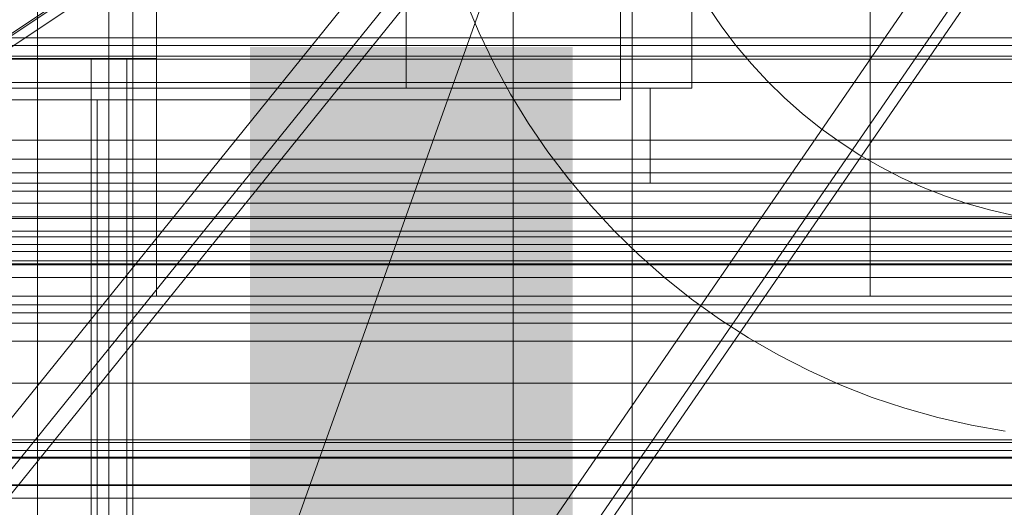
# Model space of a CAD drawing. Header units: millimetres. Extents: x -1970 to 61924, y -58230 to 6847.
# Tile 158 of 256: x 248 to 331, y -34838 to -34797. Entities that reach past the tile are written whole.
import ezdxf

# ---------------------------------------------------------------- set-up
doc = ezdxf.new("R2010")
doc.units = ezdxf.units.MM
for name, color, linetype, lineweight in [('COTAS_O', 1, 'Continuous', 0), ('COTAS_P', 1, 'Continuous', 0), ('frontal_C01', 7, 'Continuous', 0), ('frontal_C02', 7, 'Continuous', 0), ('frontal_C03', 7, 'Continuous', 0), ('frontal_C05', 7, 'Continuous', 0), ('frontal_dosificador', 7, 'Continuous', 0), ('frontal_mezcladora', 7, 'Continuous', 0), ('frontal_tolva-C01', 7, 'Continuous', 0)]:
    doc.layers.add(name, color=color, linetype=linetype, lineweight=lineweight)
doc.dimstyles.new('R19_100', dxfattribs={"dimtxt": 250, "dimasz": 150, "dimexe": 150, "dimexo": 80, "dimgap": 100, "dimtad": 1, "dimtih": 1, "dimtoh": 1, "dimdsep": 46, "dimcen": 0.09, "dimadec": 0, "dimazin": 0, "dimtfac": 1, "dimtdec": 4, "dimtofl": 0, "dimtmove": 0, "dimatfit": 3, "dimfxl": 1, "dimtolj": 1, "dimtzin": 0, "dimarcsym": 0})

# ---------------------------------------------------------------- blocks, each defined once
blk = doc.blocks.new('DIM_R26_43')
at = {"layer": 'COTAS_P'}
for p, q in [((-1750, -34600), (-1600, -34555)), ((2600, -34600), (2450, -34555)), ((-1750, -35500), (-1750, -34600)), ((-1750, -34600), (2600, -34600)), ((-1750, -34600), (-1600, -34645)), ((2600, -34600), (2450, -34645)), ((2600, -35500), (2600, -34600))]:
    blk.add_line(p, q, dxfattribs=at)
blk.add_text('4350 P', height=250, dxfattribs=at).set_placement((425, -34500))
blk = doc.blocks.new('DIM_R26_49')
at = {"layer": 'COTAS_O'}
for p, q in [((-650, -34200), (-500, -34155)), ((650, -34200), (500, -34155)), ((-650, -34900), (-650, -34200)), ((-650, -34200), (650, -34200)), ((-650, -34200), (-500, -34245)), ((650, -34200), (500, -34245)), ((650, -34900), (650, -34200))]:
    blk.add_line(p, q, dxfattribs=at)
blk.add_text('1300 O', height=250, dxfattribs=at).set_placement((0, -34100))
blk = doc.blocks.new('DIM_R26_54')
at = {"layer": 'COTAS_P'}
for p, q in [((-305, -34680), (395, -34680)), ((395, -34680), (350, -34830)), ((395, -36000), (395, -34680)), ((395, -34680), (440, -34830)), ((395, -36000), (350, -35850)), ((395, -36000), (440, -35850)), ((-305, -36000), (395, -36000))]:
    blk.add_line(p, q, dxfattribs=at)
blk.add_text('1320 P', height=250, rotation=90, dxfattribs=at).set_placement((295, -35340))

msp = doc.modelspace()

# ---------------------------------------------------------------- linework, layer by layer
at = {"layer": 'frontal_C01'}
for p, q in [((250, -35948.844), (250, -33373.251)), ((250, -33378.064), (250, -35953.656))]:
    msp.add_line(p, q, dxfattribs=at)
at = {"layer": 'frontal_C02'}
for p, q in [((250, -35767.183), (250, -32921.727)), ((250, -32926.497), (250, -35771.953)), ((175.521, -34846.427), (359.83, -34723.173)), ((173.584, -34847.553), (357.893, -34724.298)), ((175.032, -34847.71), (359.341, -34724.456)), ((430, -34827.309), (-430, -34827.309)), ((430, -34832.309), (-430, -34832.309))]:
    msp.add_line(p, q, dxfattribs=at)
at = {"layer": 'frontal_C03'}
for p, q in [((1250, -34798.277), (-1250, -34798.277)), ((1250, -34798.93), (-1250, -34798.93)), ((1250, -34799.812), (-1250, -34799.812)), ((-1250, -34800.063), (1250, -34800.063)), ((-1250, -34802.018), (1250, -34802.018)), ((-1250, -34806.865), (1250, -34806.865)), ((-1250, -34808.462), (1250, -34808.462)), ((1250, -34809.618), (-1250, -34809.618)), ((1250, -34810.499), (-1250, -34810.499)), ((1250, -34811.153), (-1250, -34811.153)), ((-1250, -34812.182), (1250, -34812.182)), ((-1250, -34813.311), (1250, -34813.311)), ((1250, -34813.46), (-1250, -34813.46)), ((-1250, -34814.517), (1250, -34814.517)), ((-1250, -34815.649), (1250, -34815.649)), ((-1250, -34816.233), (1250, -34816.233)), ((-1250, -34817.031), (1250, -34817.031)), ((1250, -34817.37), (-1250, -34817.37)), ((1250, -34818.427), (-1250, -34818.427)), ((1250, -34820.734), (-1250, -34820.734)), ((1250, -34821.388), (-1250, -34821.388)), ((1250, -34822.269), (-1250, -34822.269)), ((1250, -34832.076), (-1250, -34832.076)), ((1250, -34832.957), (-1250, -34832.957)), ((1250, -34833.61), (-1250, -34833.61)), ((-1500, -34835.865), (1500, -34835.865)), ((1250, -34835.918), (-1250, -34835.918)), ((-1250, -34836.975), (1250, -34836.975))]:
    msp.add_line(p, q, dxfattribs=at)
at = {"layer": 'frontal_C05'}
for p, q in [((300, -34849), (300, -34689)), ((250, -34803.5), (250, -34735.5)), ((258, -34803.5), (258, -34735.5)), ((250, -34810.5), (250, -34742.5)), ((258, -34810.5), (258, -34742.5)), ((281, -34802.5), (281, -34742.5)), ((305, -34802.5), (305, -34742.5)), ((250, -34852), (250, -34787)), ((256, -34852), (256, -34787)), ((260, -34800), (260, -34792)), ((287.133, -34797.855), (286.009, -34795.19)), ((299, -34802.5), (299, -34795.5)), ((299, -34803.5), (299, -34795.5)), ((306.399, -34795.702), (307.522, -34797.35)), ((307.522, -34797.35), (308.727, -34798.94)), ((288.387, -34800.46), (287.133, -34797.855)), ((308.727, -34798.94), (310.009, -34800.467)), ((215, -34800), (260, -34800)), ((217.5, -34800), (257.5, -34800)), ((220.5, -34800), (254.5, -34800)), ((254.5, -34800), (254.5, -35992)), ((257.5, -35992), (257.5, -34800)), ((289.771, -34803), (288.387, -34800.46)), ((310.009, -34800.467), (311.365, -34801.929)), ((311.365, -34801.929), (312.793, -34803.322)), ((236.5, -34802.5), (301.5, -34802.5)), ((239, -34802.5), (299, -34802.5)), ((263.515, -34802.5), (263.502, -34802.5)), ((263.527, -34802.5), (263.507, -34802.5)), ((263.543, -34802.5), (263.515, -34802.5)), ((263.561, -34802.5), (263.527, -34802.5)), ((263.584, -34802.5), (263.543, -34802.5)), ((263.609, -34802.5), (263.561, -34802.5)), ((263.638, -34802.5), (263.584, -34802.5)), ((263.606, -34802.5), (263.665, -34802.5)), ((263.67, -34802.5), (263.609, -34802.5)), ((263.706, -34802.5), (263.638, -34802.5)), ((263.665, -34802.5), (263.737, -34802.5)), ((263.744, -34802.5), (263.67, -34802.5)), ((263.786, -34802.5), (263.706, -34802.5)), ((263.737, -34802.5), (263.822, -34802.5)), ((263.832, -34802.5), (263.744, -34802.5)), ((263.88, -34802.5), (263.786, -34802.5)), ((263.822, -34802.5), (263.919, -34802.5)), ((263.932, -34802.5), (263.832, -34802.5)), ((263.987, -34802.5), (263.88, -34802.5)), ((263.919, -34802.5), (264.028, -34802.5)), ((264.045, -34802.5), (263.932, -34802.5)), ((264.106, -34802.5), (263.987, -34802.5)), ((264.028, -34802.5), (264.149, -34802.5)), ((264.17, -34802.5), (264.045, -34802.5)), ((264.237, -34802.5), (264.106, -34802.5)), ((264.149, -34802.5), (264.282, -34802.5)), ((264.307, -34802.5), (264.17, -34802.5)), ((264.38, -34802.5), (264.237, -34802.5)), ((264.282, -34802.5), (264.427, -34802.5)), ((264.456, -34802.5), (264.307, -34802.5)), ((264.534, -34802.5), (264.38, -34802.5)), ((264.427, -34802.5), (264.582, -34802.5)), ((264.616, -34802.5), (264.456, -34802.5)), ((264.7, -34802.5), (264.534, -34802.5)), ((264.582, -34802.5), (264.748, -34802.5)), ((264.787, -34802.5), (264.616, -34802.5)), ((264.876, -34802.5), (264.7, -34802.5)), ((264.748, -34802.5), (264.925, -34802.5)), ((264.968, -34802.5), (264.787, -34802.5)), ((265.063, -34802.5), (264.876, -34802.5)), ((264.925, -34802.5), (265.111, -34802.5)), ((265.16, -34802.5), (264.968, -34802.5)), ((265.259, -34802.5), (265.063, -34802.5)), ((265.111, -34802.5), (265.306, -34802.5)), ((265.361, -34802.5), (265.16, -34802.5)), ((265.465, -34802.5), (265.259, -34802.5)), ((265.306, -34802.5), (265.511, -34802.5)), ((265.571, -34802.5), (265.361, -34802.5)), ((265.679, -34802.5), (265.465, -34802.5)), ((265.511, -34802.5), (265.724, -34802.5)), ((265.789, -34802.5), (265.571, -34802.5)), ((265.902, -34802.5), (265.679, -34802.5)), ((265.724, -34802.5), (265.944, -34802.5)), ((266.016, -34802.5), (265.789, -34802.5)), ((266.132, -34802.5), (265.902, -34802.5)), ((265.944, -34802.5), (266.172, -34802.5)), ((266.25, -34802.5), (266.016, -34802.5)), ((266.37, -34802.5), (266.132, -34802.5)), ((266.172, -34802.5), (266.407, -34802.5)), ((266.491, -34802.5), (266.25, -34802.5)), ((266.614, -34802.5), (266.37, -34802.5)), ((266.407, -34802.5), (266.648, -34802.5)), ((266.738, -34802.5), (266.491, -34802.5)), ((266.864, -34802.5), (266.614, -34802.5)), ((266.648, -34802.5), (266.895, -34802.5)), ((266.991, -34802.5), (266.738, -34802.5)), ((267.119, -34802.5), (266.864, -34802.5)), ((266.895, -34802.5), (267.147, -34802.5)), ((267.248, -34802.5), (266.991, -34802.5)), ((267.379, -34802.5), (267.119, -34802.5)), ((267.147, -34802.5), (267.403, -34802.5)), ((267.51, -34802.5), (267.248, -34802.5)), ((267.643, -34802.5), (267.379, -34802.5)), ((267.403, -34802.5), (267.664, -34802.5)), ((267.776, -34802.5), (267.51, -34802.5)), ((267.91, -34802.5), (267.643, -34802.5)), ((267.664, -34802.5), (267.927, -34802.5)), ((268.045, -34802.5), (267.776, -34802.5)), ((268.18, -34802.5), (267.91, -34802.5)), ((267.927, -34802.5), (268.193, -34802.5)), ((268.316, -34802.5), (268.045, -34802.5)), ((268.452, -34802.5), (268.18, -34802.5)), ((268.193, -34802.5), (268.461, -34802.5)), ((268.589, -34802.5), (268.316, -34802.5)), ((268.726, -34802.5), (268.452, -34802.5)), ((268.461, -34802.5), (268.73, -34802.5)), ((268.863, -34802.5), (268.589, -34802.5)), ((268.73, -34802.5), (269, -34802.5)), ((269.137, -34802.5), (268.863, -34802.5)), ((269, -34802.5), (269.27, -34802.5)), ((269.411, -34802.5), (269.137, -34802.5)), ((269.27, -34802.5), (269.539, -34802.5)), ((269.548, -34802.5), (269.274, -34802.5)), ((269.684, -34802.5), (269.411, -34802.5)), ((269.539, -34802.5), (269.807, -34802.5)), ((269.82, -34802.5), (269.548, -34802.5)), ((269.955, -34802.5), (269.684, -34802.5)), ((269.807, -34802.5), (270.073, -34802.5)), ((270.09, -34802.5), (269.82, -34802.5)), ((270.224, -34802.5), (269.955, -34802.5)), ((270.073, -34802.5), (270.336, -34802.5)), ((270.357, -34802.5), (270.09, -34802.5)), ((270.49, -34802.5), (270.224, -34802.5)), ((270.336, -34802.5), (270.597, -34802.5)), ((270.621, -34802.5), (270.357, -34802.5)), ((270.752, -34802.5), (270.49, -34802.5)), ((270.597, -34802.5), (270.853, -34802.5)), ((270.881, -34802.5), (270.621, -34802.5)), ((271.009, -34802.5), (270.752, -34802.5)), ((270.853, -34802.5), (271.105, -34802.5)), ((271.136, -34802.5), (270.881, -34802.5)), ((271.262, -34802.5), (271.009, -34802.5)), ((271.105, -34802.5), (271.352, -34802.5)), ((271.386, -34802.5), (271.136, -34802.5)), ((271.509, -34802.5), (271.262, -34802.5)), ((271.352, -34802.5), (271.593, -34802.5)), ((271.63, -34802.5), (271.386, -34802.5)), ((271.75, -34802.5), (271.509, -34802.5)), ((271.593, -34802.5), (271.828, -34802.5)), ((271.868, -34802.5), (271.63, -34802.5)), ((271.984, -34802.5), (271.75, -34802.5)), ((271.828, -34802.5), (272.056, -34802.5)), ((272.098, -34802.5), (271.868, -34802.5)), ((272.211, -34802.5), (271.984, -34802.5)), ((272.056, -34802.5), (272.276, -34802.5)), ((272.321, -34802.5), (272.098, -34802.5)), ((272.429, -34802.5), (272.211, -34802.5)), ((272.276, -34802.5), (272.489, -34802.5)), ((272.535, -34802.5), (272.321, -34802.5)), ((272.639, -34802.5), (272.429, -34802.5)), ((272.489, -34802.5), (272.694, -34802.5)), ((272.741, -34802.5), (272.535, -34802.5)), ((272.84, -34802.5), (272.639, -34802.5)), ((272.694, -34802.5), (272.889, -34802.5)), ((272.937, -34802.5), (272.741, -34802.5)), ((273.032, -34802.5), (272.84, -34802.5)), ((272.889, -34802.5), (273.075, -34802.5)), ((273.124, -34802.5), (272.937, -34802.5)), ((273.213, -34802.5), (273.032, -34802.5)), ((273.075, -34802.5), (273.252, -34802.5)), ((273.3, -34802.5), (273.124, -34802.5)), ((273.384, -34802.5), (273.213, -34802.5)), ((273.252, -34802.5), (273.418, -34802.5)), ((273.466, -34802.5), (273.3, -34802.5)), ((273.544, -34802.5), (273.384, -34802.5)), ((273.418, -34802.5), (273.573, -34802.5)), ((273.62, -34802.5), (273.466, -34802.5)), ((273.693, -34802.5), (273.544, -34802.5)), ((273.573, -34802.5), (273.718, -34802.5)), ((273.763, -34802.5), (273.62, -34802.5)), ((273.83, -34802.5), (273.693, -34802.5)), ((273.718, -34802.5), (273.851, -34802.5)), ((273.894, -34802.5), (273.763, -34802.5)), ((273.955, -34802.5), (273.83, -34802.5)), ((273.851, -34802.5), (273.972, -34802.5)), ((274.013, -34802.5), (273.894, -34802.5)), ((274.068, -34802.5), (273.955, -34802.5)), ((273.972, -34802.5), (274.081, -34802.5)), ((274.12, -34802.5), (274.013, -34802.5)), ((274.168, -34802.5), (274.068, -34802.5)), ((274.081, -34802.5), (274.178, -34802.5)), ((274.214, -34802.5), (274.12, -34802.5)), ((274.256, -34802.5), (274.168, -34802.5)), ((274.178, -34802.5), (274.263, -34802.5)), ((274.294, -34802.5), (274.214, -34802.5)), ((274.33, -34802.5), (274.256, -34802.5)), ((274.263, -34802.5), (274.335, -34802.5)), ((274.362, -34802.5), (274.294, -34802.5)), ((274.391, -34802.5), (274.33, -34802.5)), ((274.335, -34802.5), (274.394, -34802.5)), ((274.416, -34802.5), (274.362, -34802.5)), ((274.439, -34802.5), (274.391, -34802.5)), ((274.457, -34802.5), (274.416, -34802.5)), ((274.473, -34802.5), (274.439, -34802.5)), ((274.485, -34802.5), (274.457, -34802.5)), ((274.493, -34802.5), (274.473, -34802.5)), ((274.498, -34802.5), (274.485, -34802.5)), ((281, -34802.5), (305, -34802.5)), ((291.278, -34805.468), (289.771, -34803)), ((301.5, -34810.5), (301.5, -34802.5)), ((239, -34803.5), (299, -34803.5)), ((250, -34885.5), (250, -34803.5)), ((250, -34803.5), (258, -34803.5)), ((250, -34803.5), (256, -34803.5)), ((250, -34803.5), (250, -34863.5)), ((255, -34803.5), (290, -34803.5)), ((255, -34992), (255, -34803.5)), ((256, -34803.5), (256, -34863.5)), ((258, -34885.5), (258, -34803.5)), ((263.515, -34803.5), (263.502, -34803.5)), ((263.543, -34803.5), (263.515, -34803.5)), ((263.584, -34803.5), (263.543, -34803.5)), ((263.638, -34803.5), (263.584, -34803.5)), ((263.706, -34803.5), (263.638, -34803.5)), ((263.786, -34803.5), (263.706, -34803.5)), ((263.88, -34803.5), (263.786, -34803.5)), ((263.987, -34803.5), (263.88, -34803.5)), ((264.106, -34803.5), (263.987, -34803.5)), ((264.237, -34803.5), (264.106, -34803.5)), ((264.38, -34803.5), (264.237, -34803.5)), ((264.534, -34803.5), (264.38, -34803.5)), ((264.7, -34803.5), (264.534, -34803.5)), ((264.876, -34803.5), (264.7, -34803.5)), ((265.063, -34803.5), (264.876, -34803.5)), ((265.259, -34803.5), (265.063, -34803.5)), ((265.465, -34803.5), (265.259, -34803.5)), ((265.679, -34803.5), (265.465, -34803.5)), ((265.902, -34803.5), (265.679, -34803.5)), ((266.132, -34803.5), (265.902, -34803.5)), ((266.37, -34803.5), (266.132, -34803.5)), ((266.614, -34803.5), (266.37, -34803.5)), ((266.864, -34803.5), (266.614, -34803.5)), ((267.119, -34803.5), (266.864, -34803.5)), ((267.379, -34803.5), (267.119, -34803.5)), ((267.643, -34803.5), (267.379, -34803.5)), ((267.91, -34803.5), (267.643, -34803.5)), ((268.18, -34803.5), (267.91, -34803.5)), ((268.452, -34803.5), (268.18, -34803.5)), ((268.726, -34803.5), (268.452, -34803.5)), ((269, -34803.5), (268.726, -34803.5)), ((269.274, -34803.5), (269, -34803.5)), ((269.548, -34803.5), (269.274, -34803.5)), ((269.82, -34803.5), (269.548, -34803.5)), ((270.09, -34803.5), (269.82, -34803.5)), ((270.357, -34803.5), (270.09, -34803.5)), ((270.621, -34803.5), (270.357, -34803.5)), ((270.881, -34803.5), (270.621, -34803.5)), ((271.136, -34803.5), (270.881, -34803.5)), ((271.386, -34803.5), (271.136, -34803.5)), ((271.63, -34803.5), (271.386, -34803.5)), ((271.868, -34803.5), (271.63, -34803.5)), ((272.098, -34803.5), (271.868, -34803.5)), ((272.321, -34803.5), (272.098, -34803.5)), ((272.535, -34803.5), (272.321, -34803.5)), ((272.741, -34803.5), (272.535, -34803.5)), ((272.937, -34803.5), (272.741, -34803.5)), ((273.124, -34803.5), (272.937, -34803.5)), ((273.3, -34803.5), (273.124, -34803.5)), ((273.466, -34803.5), (273.3, -34803.5)), ((273.62, -34803.5), (273.466, -34803.5)), ((273.763, -34803.5), (273.62, -34803.5)), ((273.894, -34803.5), (273.763, -34803.5)), ((274.013, -34803.5), (273.894, -34803.5)), ((274.12, -34803.5), (274.013, -34803.5)), ((274.214, -34803.5), (274.12, -34803.5)), ((274.294, -34803.5), (274.214, -34803.5)), ((274.362, -34803.5), (274.294, -34803.5)), ((274.416, -34803.5), (274.362, -34803.5)), ((274.457, -34803.5), (274.416, -34803.5)), ((274.485, -34803.5), (274.457, -34803.5)), ((274.498, -34803.5), (274.485, -34803.5)), ((290, -34992), (290, -34803.5)), ((312.793, -34803.322), (314.288, -34804.642)), ((314.288, -34804.642), (315.848, -34805.885)), ((292.908, -34807.857), (291.278, -34805.468)), ((315.848, -34805.885), (317.467, -34807.05)), ((317.467, -34807.05), (319.143, -34808.132)), ((294.654, -34810.162), (292.908, -34807.857)), ((319.143, -34808.132), (320.87, -34809.129)), ((320.87, -34809.129), (322.645, -34810.039)), ((236.5, -34810.5), (301.5, -34810.5)), ((250, -34892.5), (250, -34810.5)), ((250, -34810.5), (258, -34810.5)), ((250, -34810.5), (256, -34810.5)), ((250, -34810.5), (250, -34870.5)), ((256, -34810.5), (256, -34870.5)), ((258, -34892.5), (258, -34810.5)), ((263.527, -34810.5), (263.507, -34810.5)), ((263.561, -34810.5), (263.527, -34810.5)), ((263.609, -34810.5), (263.561, -34810.5)), ((263.606, -34810.5), (263.665, -34810.5)), ((263.67, -34810.5), (263.609, -34810.5)), ((263.665, -34810.5), (263.737, -34810.5)), ((263.744, -34810.5), (263.67, -34810.5)), ((263.737, -34810.5), (263.822, -34810.5)), ((263.832, -34810.5), (263.744, -34810.5)), ((263.822, -34810.5), (263.919, -34810.5)), ((263.932, -34810.5), (263.832, -34810.5)), ((263.919, -34810.5), (264.028, -34810.5)), ((264.045, -34810.5), (263.932, -34810.5)), ((264.028, -34810.5), (264.149, -34810.5)), ((264.17, -34810.5), (264.045, -34810.5)), ((264.149, -34810.5), (264.282, -34810.5)), ((264.307, -34810.5), (264.17, -34810.5)), ((264.282, -34810.5), (264.427, -34810.5)), ((264.456, -34810.5), (264.307, -34810.5)), ((264.427, -34810.5), (264.582, -34810.5)), ((264.616, -34810.5), (264.456, -34810.5)), ((264.582, -34810.5), (264.748, -34810.5)), ((264.787, -34810.5), (264.616, -34810.5)), ((264.748, -34810.5), (264.925, -34810.5)), ((264.968, -34810.5), (264.787, -34810.5)), ((264.925, -34810.5), (265.111, -34810.5)), ((265.16, -34810.5), (264.968, -34810.5)), ((265.111, -34810.5), (265.306, -34810.5)), ((265.361, -34810.5), (265.16, -34810.5)), ((265.306, -34810.5), (265.511, -34810.5)), ((265.571, -34810.5), (265.361, -34810.5)), ((265.511, -34810.5), (265.724, -34810.5)), ((265.789, -34810.5), (265.571, -34810.5)), ((265.724, -34810.5), (265.944, -34810.5)), ((266.016, -34810.5), (265.789, -34810.5)), ((265.944, -34810.5), (266.172, -34810.5)), ((266.25, -34810.5), (266.016, -34810.5)), ((266.172, -34810.5), (266.407, -34810.5)), ((266.491, -34810.5), (266.25, -34810.5)), ((266.407, -34810.5), (266.648, -34810.5)), ((266.738, -34810.5), (266.491, -34810.5)), ((266.648, -34810.5), (266.895, -34810.5)), ((266.991, -34810.5), (266.738, -34810.5)), ((266.895, -34810.5), (267.147, -34810.5)), ((267.248, -34810.5), (266.991, -34810.5)), ((267.147, -34810.5), (267.403, -34810.5)), ((267.51, -34810.5), (267.248, -34810.5)), ((267.403, -34810.5), (267.664, -34810.5)), ((267.776, -34810.5), (267.51, -34810.5)), ((267.664, -34810.5), (267.927, -34810.5)), ((268.045, -34810.5), (267.776, -34810.5)), ((267.927, -34810.5), (268.193, -34810.5)), ((268.316, -34810.5), (268.045, -34810.5)), ((268.193, -34810.5), (268.461, -34810.5)), ((268.589, -34810.5), (268.316, -34810.5)), ((268.461, -34810.5), (268.73, -34810.5)), ((268.863, -34810.5), (268.589, -34810.5)), ((268.73, -34810.5), (269, -34810.5)), ((269.137, -34810.5), (268.863, -34810.5)), ((269, -34810.5), (269.27, -34810.5)), ((269.411, -34810.5), (269.137, -34810.5)), ((269.27, -34810.5), (269.539, -34810.5)), ((269.684, -34810.5), (269.411, -34810.5)), ((269.539, -34810.5), (269.807, -34810.5)), ((269.955, -34810.5), (269.684, -34810.5)), ((269.807, -34810.5), (270.073, -34810.5)), ((270.224, -34810.5), (269.955, -34810.5)), ((270.073, -34810.5), (270.336, -34810.5)), ((270.49, -34810.5), (270.224, -34810.5)), ((270.336, -34810.5), (270.597, -34810.5)), ((270.752, -34810.5), (270.49, -34810.5)), ((270.597, -34810.5), (270.853, -34810.5)), ((271.009, -34810.5), (270.752, -34810.5)), ((270.853, -34810.5), (271.105, -34810.5)), ((271.262, -34810.5), (271.009, -34810.5)), ((271.105, -34810.5), (271.352, -34810.5)), ((271.509, -34810.5), (271.262, -34810.5)), ((271.352, -34810.5), (271.593, -34810.5)), ((271.75, -34810.5), (271.509, -34810.5)), ((271.593, -34810.5), (271.828, -34810.5)), ((271.984, -34810.5), (271.75, -34810.5)), ((271.828, -34810.5), (272.056, -34810.5)), ((272.211, -34810.5), (271.984, -34810.5)), ((272.056, -34810.5), (272.276, -34810.5)), ((272.429, -34810.5), (272.211, -34810.5)), ((272.276, -34810.5), (272.489, -34810.5)), ((272.639, -34810.5), (272.429, -34810.5)), ((272.489, -34810.5), (272.694, -34810.5)), ((272.84, -34810.5), (272.639, -34810.5)), ((272.694, -34810.5), (272.889, -34810.5)), ((273.032, -34810.5), (272.84, -34810.5)), ((272.889, -34810.5), (273.075, -34810.5)), ((273.213, -34810.5), (273.032, -34810.5)), ((273.075, -34810.5), (273.252, -34810.5)), ((273.384, -34810.5), (273.213, -34810.5)), ((273.252, -34810.5), (273.418, -34810.5)), ((273.544, -34810.5), (273.384, -34810.5)), ((273.418, -34810.5), (273.573, -34810.5)), ((273.693, -34810.5), (273.544, -34810.5)), ((273.573, -34810.5), (273.718, -34810.5)), ((273.83, -34810.5), (273.693, -34810.5)), ((273.718, -34810.5), (273.851, -34810.5)), ((273.955, -34810.5), (273.83, -34810.5)), ((273.851, -34810.5), (273.972, -34810.5)), ((274.068, -34810.5), (273.955, -34810.5)), ((273.972, -34810.5), (274.081, -34810.5)), ((274.168, -34810.5), (274.068, -34810.5)), ((274.081, -34810.5), (274.178, -34810.5)), ((274.256, -34810.5), (274.168, -34810.5)), ((274.178, -34810.5), (274.263, -34810.5)), ((274.33, -34810.5), (274.256, -34810.5)), ((274.263, -34810.5), (274.335, -34810.5)), ((274.391, -34810.5), (274.33, -34810.5)), ((274.335, -34810.5), (274.394, -34810.5)), ((274.439, -34810.5), (274.391, -34810.5)), ((274.473, -34810.5), (274.439, -34810.5)), ((274.493, -34810.5), (274.473, -34810.5)), ((296.513, -34812.378), (294.654, -34810.162)), ((322.645, -34810.039), (324.463, -34810.859)), ((324.463, -34810.859), (326.319, -34811.588)), ((326.319, -34811.588), (328.21, -34812.223)), ((328.21, -34812.223), (330.13, -34812.763)), ((298.48, -34814.498), (296.513, -34812.378)), ((330.13, -34812.763), (332.074, -34813.207)), ((300.55, -34816.517), (298.48, -34814.498)), ((302.718, -34818.431), (300.55, -34816.517)), ((304.979, -34820.234), (302.718, -34818.431)), ((307.327, -34821.922), (304.979, -34820.234)), ((309.757, -34823.491), (307.327, -34821.922)), ((312.261, -34824.937), (309.757, -34823.491)), ((250, -34824.01), (250, -34824.04)), ((250, -34824.04), (250, -34824.089)), ((250, -34824.089), (250, -34824.159)), ((250, -34824.159), (250, -34824.247)), ((250, -34824.247), (250, -34824.355)), ((250, -34824.355), (250, -34824.482)), ((250, -34824.482), (250, -34824.628)), ((250, -34824.628), (250, -34824.792)), ((250, -34824.792), (250, -34824.974)), ((250, -34824.974), (250, -34825.174)), ((250, -34825.174), (250, -34825.39)), ((250, -34825.39), (250, -34825.623)), ((314.835, -34826.256), (312.261, -34824.937)), ((250, -34825.623), (250, -34825.872)), ((250, -34825.872), (250, -34826.136)), ((250, -34826.136), (250, -34826.414)), ((317.471, -34827.446), (314.835, -34826.256)), ((250, -34826.414), (250, -34826.707)), ((250, -34826.707), (250, -34827.012)), ((250, -34827.012), (250, -34827.33)), ((250, -34827.33), (250, -34827.66)), ((250, -34827.522), (250, -34827.506)), ((250, -34827.55), (250, -34827.522)), ((250, -34827.589), (250, -34827.55)), ((250, -34827.639), (250, -34827.589)), ((250, -34827.7), (250, -34827.639)), ((250, -34827.66), (250, -34828)), ((250, -34827.771), (250, -34827.7)), ((250, -34827.853), (250, -34827.771)), ((250, -34827.946), (250, -34827.853)), ((250, -34828.048), (250, -34827.946)), ((250, -34828), (250, -34828.35)), ((256, -34827.522), (256, -34827.506)), ((256, -34827.55), (256, -34827.522)), ((256, -34827.589), (256, -34827.55)), ((256, -34827.639), (256, -34827.589)), ((256, -34827.7), (256, -34827.639)), ((256, -34827.771), (256, -34827.7)), ((256, -34827.853), (256, -34827.771)), ((256, -34827.946), (256, -34827.853)), ((256, -34828.048), (256, -34827.946)), ((320.163, -34828.502), (317.471, -34827.446)), ((250, -34828.16), (250, -34828.048)), ((250, -34828.282), (250, -34828.16)), ((250, -34828.413), (250, -34828.282)), ((250, -34828.35), (250, -34828.71)), ((250, -34828.553), (250, -34828.413)), ((250, -34828.701), (250, -34828.553)), ((250, -34828.858), (250, -34828.701)), ((250, -34828.71), (250, -34829.077)), ((256, -34828.16), (256, -34828.048)), ((256, -34828.282), (256, -34828.16)), ((256, -34828.413), (256, -34828.282)), ((256, -34828.553), (256, -34828.413)), ((256, -34828.701), (256, -34828.553)), ((256, -34828.858), (256, -34828.701)), ((322.904, -34829.423), (320.163, -34828.502)), ((250, -34829.022), (250, -34828.858)), ((250, -34829.194), (250, -34829.022)), ((250, -34829.077), (250, -34829.452)), ((250, -34829.373), (250, -34829.194)), ((250, -34829.559), (250, -34829.373)), ((250, -34829.452), (250, -34829.833)), ((250, -34829.75), (250, -34829.559)), ((256, -34829.022), (256, -34828.858)), ((256, -34829.194), (256, -34829.022)), ((256, -34829.373), (256, -34829.194)), ((256, -34829.559), (256, -34829.373)), ((256, -34829.75), (256, -34829.559)), ((325.688, -34830.206), (322.904, -34829.423)), ((250, -34829.947), (250, -34829.75)), ((250, -34829.833), (250, -34830.22)), ((250, -34830.149), (250, -34829.947)), ((250, -34830.356), (250, -34830.149)), ((250, -34830.22), (250, -34830.611)), ((250, -34830.567), (250, -34830.356)), ((256, -34829.947), (256, -34829.75)), ((256, -34830.149), (256, -34829.947)), ((256, -34830.356), (256, -34830.149)), ((256, -34830.567), (256, -34830.356)), ((328.508, -34830.85), (325.688, -34830.206)), ((250, -34830.781), (250, -34830.567)), ((250, -34830.611), (250, -34831.005)), ((250, -34830.999), (250, -34830.781)), ((250, -34831.219), (250, -34830.999)), ((250, -34831.005), (250, -34831.402)), ((250, -34831.44), (250, -34831.219)), ((256, -34830.781), (256, -34830.567)), ((256, -34830.999), (256, -34830.781)), ((256, -34831.219), (256, -34830.999)), ((256, -34831.44), (256, -34831.219)), ((331.356, -34831.352), (328.508, -34830.85)), ((250, -34831.402), (250, -34831.801)), ((250, -34831.664), (250, -34831.44)), ((250, -34831.888), (250, -34831.664)), ((250, -34831.801), (250, -34832.199)), ((250, -34832.112), (250, -34831.888)), ((250, -34832.336), (250, -34832.112)), ((256, -34831.664), (256, -34831.44)), ((256, -34831.888), (256, -34831.664)), ((256, -34832.112), (256, -34831.888)), ((256, -34832.336), (256, -34832.112)), ((250, -34832.199), (250, -34832.598)), ((250, -34832.56), (250, -34832.336)), ((250, -34832.781), (250, -34832.56)), ((250, -34832.598), (250, -34832.995)), ((250, -34833.001), (250, -34832.781)), ((256, -34832.56), (256, -34832.336)), ((256, -34832.781), (256, -34832.56)), ((256, -34833.001), (256, -34832.781)), ((250, -34832.995), (250, -34833.389)), ((250, -34833.219), (250, -34833.001)), ((250, -34833.433), (250, -34833.219)), ((250, -34833.389), (250, -34833.78)), ((250, -34833.644), (250, -34833.433)), ((250, -34833.851), (250, -34833.644)), ((250, -34833.78), (250, -34834.167)), ((256, -34833.219), (256, -34833.001)), ((256, -34833.433), (256, -34833.219)), ((256, -34833.644), (256, -34833.433)), ((256, -34833.851), (256, -34833.644)), ((250, -34834.053), (250, -34833.851)), ((250, -34834.25), (250, -34834.053)), ((250, -34834.167), (250, -34834.548)), ((250, -34834.441), (250, -34834.25)), ((250, -34834.627), (250, -34834.441)), ((250, -34834.548), (250, -34834.923)), ((250, -34834.806), (250, -34834.627)), ((256, -34834.053), (256, -34833.851)), ((256, -34834.25), (256, -34834.053)), ((256, -34834.441), (256, -34834.25)), ((256, -34834.627), (256, -34834.441)), ((256, -34834.806), (256, -34834.627)), ((250, -34834.978), (250, -34834.806)), ((250, -34834.923), (250, -34835.29)), ((250, -34835.142), (250, -34834.978)), ((250, -34835.299), (250, -34835.142)), ((250, -34835.29), (250, -34835.65)), ((250, -34835.447), (250, -34835.299)), ((250, -34835.587), (250, -34835.447)), ((256, -34834.978), (256, -34834.806)), ((256, -34835.142), (256, -34834.978)), ((256, -34835.299), (256, -34835.142)), ((256, -34835.447), (256, -34835.299)), ((256, -34835.587), (256, -34835.447)), ((250, -34835.718), (250, -34835.587)), ((250, -34835.65), (250, -34836)), ((250, -34835.84), (250, -34835.718)), ((250, -34835.952), (250, -34835.84)), ((250, -34836.054), (250, -34835.952)), ((250, -34836), (250, -34836.34)), ((250, -34836.147), (250, -34836.054)), ((250, -34836.229), (250, -34836.147)), ((250, -34836.3), (250, -34836.229)), ((250, -34836.361), (250, -34836.3)), ((256, -34835.718), (256, -34835.587)), ((256, -34835.84), (256, -34835.718)), ((256, -34835.952), (256, -34835.84)), ((256, -34836.054), (256, -34835.952)), ((256, -34836.147), (256, -34836.054)), ((256, -34836.229), (256, -34836.147)), ((256, -34836.3), (256, -34836.229)), ((256, -34836.361), (256, -34836.3)), ((250, -34836.34), (250, -34836.67)), ((250, -34836.411), (250, -34836.361)), ((250, -34836.45), (250, -34836.411)), ((250, -34836.478), (250, -34836.45)), ((250, -34836.494), (250, -34836.478)), ((250, -34836.67), (250, -34836.988)), ((250, -34836.988), (250, -34837.293)), ((256, -34836.411), (256, -34836.361)), ((256, -34836.45), (256, -34836.411)), ((256, -34836.478), (256, -34836.45)), ((256, -34836.494), (256, -34836.478)), ((250, -34837.293), (250, -34837.586)), ((250, -34837.586), (250, -34837.864))]:
    msp.add_line(p, q, dxfattribs=at)
at = {"layer": 'frontal_dosificador'}
msp.add_line((250, -34900), (750, -33500), dxfattribs=at)
at = {"layer": 'frontal_mezcladora'}
for p, q in [((260, -34820), (260, -34600)), ((320, -34820), (320, -34600)), ((290, -34820), (290, -34795)), ((190, -34815), (420, -34815)), ((190, -34817.284), (420, -34817.284)), ((-600, -34820), (600, -34820)), ((210, -34820), (290, -34820)), ((260, -34820), (320, -34820)), ((190, -34823.787), (420, -34823.787)), ((190, -34833.519), (420, -34833.519))]:
    msp.add_line(p, q, dxfattribs=at)
at = {"layer": 'frontal_tolva-C01'}
for p, q in [((596.887, -34397.489), (221.887, -34942.731)), ((221.887, -34862.339), (596.887, -34397.489)), ((600, -34397.972), (225, -34862.823)), ((225, -34943.645), (600, -34398.402)), ((225, -34864.851), (600, -34400)), ((225, -34945.243), (600, -34400))]:
    msp.add_line(p, q, dxfattribs=at)

# ---------------------------------------------------------------- dimensions: what is measured, and where the dimension line sits
at = {"layer": 'COTAS_O'}
dim = msp.add_aligned_dim(p1=(-650, -34900), p2=(650, -34900), distance=700, text='<> O', dimstyle='R19_100', dxfattribs=at)
dim.commit()
dim.dimension.update_dxf_attribs({"geometry": 'DIM_R26_49', "text_midpoint": (0, -34200)})
at = {"layer": 'COTAS_P'}
for p1, p2, distance, picture, middle in [((-1750, -35500), (2600, -35500), 900, 'DIM_R26_43', (425, -34600)), ((-305, -36000), (-305, -34680), -700, 'DIM_R26_54', (395, -35340))]:
    dim = msp.add_aligned_dim(p1=p1, p2=p2, distance=distance, text='<> P', dimstyle='R19_100', dxfattribs=at)
    dim.commit()
    dim.dimension.update_dxf_attribs({"geometry": picture, "text_midpoint": middle})

doc.saveas('drawing.dxf')
